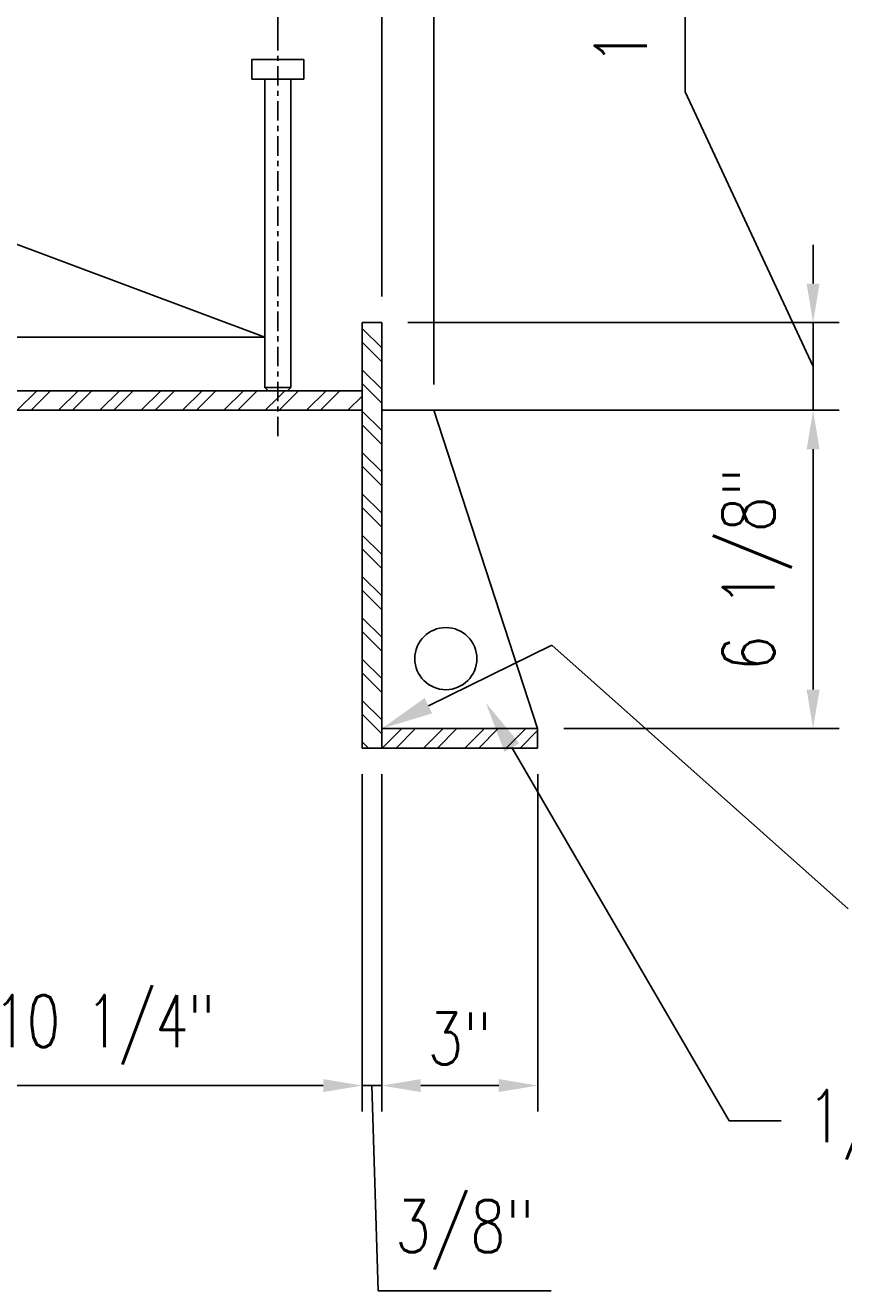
# Model space of a CAD drawing. Header units: inches. Extents: x 153 to 2573, y -502 to -24.
# Tile 17 of 23: x 581 to 596, y -61 to -37. Entities that reach past the tile are written whole.
import ezdxf
from ezdxf import colors
from ezdxf.entities.mleader import LeaderData, LeaderLine
from ezdxf.math import Vec2, Vec3

# ---------------------------------------------------------------- set-up
doc = ezdxf.new("R2010")
doc.units = ezdxf.units.IN
doc.header["$LTSCALE"] = 0.5
doc.header["$MEASUREMENT"] = 0
doc.linetypes.add('CENTER2', pattern=[1.125, 0.75, -0.125, 0.125, -0.125])
doc.layers.get('DEFPOINTS').update_dxf_attribs({"color": 140})
for name, color, linetype in [('S-ANNO-DIMS', 1, 'Continuous'), ('S-ANNO-SYMB', 2, 'Continuous'), ('S-ANNO-TEXT', 2, 'Continuous'), ('S-DETL-CNTR', 1, 'CENTER2'), ('S-DETL-MEDM', 3, 'Continuous'), ('S-DETL-PATT', 1, 'Continuous')]:
    doc.layers.add(name, color=color, linetype=linetype)
doc.styles.add('Annotative', font='romans.shx', dxfattribs={"width": 0.8, "height": 0.125})
doc.dimstyles.get("Standard").update_dxf_attribs({"dimtxt": 0.125, "dimasz": 0.09375, "dimexe": 0.0625, "dimexo": 0.0625, "dimgap": 0.039062, "dimtad": 1, "dimdec": 4, "dimzin": 3, "dimdsep": 46, "dimlunit": 4, "dimtxsty": 'Annotative', "dimcen": 0.09, "dimclrd": 256, "dimclre": 256, "dimclrt": 2, "dimadec": 0, "dimazin": 0, "dimtfac": 1, "dimtdec": 4, "dimtofl": 0, "dimtmove": 1, "dimatfit": 3, "dimfxl": 1, "dimfrac": 2, "dimtolj": 1, "dimtzin": 0, "dimlwd": 25, "dimlwe": 25, "dimarcsym": 0})
pattern_1 = [(45, (142.5869, 35.426), (-0.39774756, 0.39774756), []), (45, (142.8521, 35.426), (-0.39774756, 0.39774756), [])]

# ---------------------------------------------------------------- blocks, each defined once
blk = doc.blocks.new('*D41')
at = {"layer": 'DEFPOINTS', "color": 0, "transparency": 16777216}
for p in [(576.899, -51.018), (587.149, -51.018), (587.149, -57.513)]:
    blk.add_point(p, dxfattribs=at)
at = {"layer": 'S-ANNO-DIMS', "lineweight": 25, "transparency": 16777216}
for p, q in [((576.899, -51.518), (576.899, -58.013)), ((587.149, -51.518), (587.149, -58.013)), ((577.649, -57.513), (586.399, -57.513))]:
    blk.add_line(p, q, dxfattribs=at)
at = {"layer": 'S-ANNO-DIMS', "transparency": 16777216}
for points in [[(577.649, -57.388), (577.649, -57.638), (576.899, -57.513)], [(586.399, -57.388), (586.399, -57.638), (587.149, -57.513)]]:
    blk.add_solid(points, dxfattribs=at)
at = {"layer": 'S-ANNO-DIMS', "color": 2, "transparency": 16777216, "insert": (582.024, -56.439), "char_height": 1, "attachment_point": 5, "style": 'Annotative'}
blk.add_mtext('\\A1;10 1/4"', dxfattribs=at)
blk = doc.blocks.new('*D42')
at = {"layer": 'DEFPOINTS', "color": 0, "transparency": 16777216}
for p in [(587.149, -51.018), (587.524, -51.018), (587.524, -57.513)]:
    blk.add_point(p, dxfattribs=at)
at = {"layer": 'S-ANNO-DIMS', "lineweight": 25, "transparency": 16777216}
for p, q in [((587.149, -51.518), (587.149, -58.013)), ((587.524, -51.518), (587.524, -58.013)), ((586.399, -57.513), (585.649, -57.513)), ((587.149, -57.513), (587.524, -57.513)), ((587.336, -57.513), (587.454, -61.46)), ((588.274, -57.513), (589.024, -57.513)), ((587.454, -61.46), (590.784, -61.46))]:
    blk.add_line(p, q, dxfattribs=at)
at = {"layer": 'S-ANNO-DIMS', "transparency": 16777216}
for points in [[(586.399, -57.388), (586.399, -57.638), (587.149, -57.513)], [(588.274, -57.388), (588.274, -57.638), (587.524, -57.513)]]:
    blk.add_solid(points, dxfattribs=at)
at = {"layer": 'S-ANNO-DIMS', "color": 2, "transparency": 16777216, "insert": (589.119, -60.386), "char_height": 1, "attachment_point": 5, "style": 'Annotative'}
blk.add_mtext('\\A1;3/8"', dxfattribs=at)
blk = doc.blocks.new('*D43')
at = {"layer": 'DEFPOINTS', "color": 0, "transparency": 16777216}
for p in [(587.524, -51.018), (590.524, -51.018), (590.524, -57.513)]:
    blk.add_point(p, dxfattribs=at)
at = {"layer": 'S-ANNO-DIMS', "lineweight": 25, "transparency": 16777216}
for p, q in [((587.524, -51.518), (587.524, -58.013)), ((590.524, -51.518), (590.524, -58.013)), ((588.274, -57.513), (589.774, -57.513))]:
    blk.add_line(p, q, dxfattribs=at)
at = {"layer": 'S-ANNO-DIMS', "transparency": 16777216}
for points in [[(588.274, -57.388), (588.274, -57.638), (587.524, -57.513)], [(589.774, -57.388), (589.774, -57.638), (590.524, -57.513)]]:
    blk.add_solid(points, dxfattribs=at)
at = {"layer": 'S-ANNO-DIMS', "color": 2, "transparency": 16777216, "insert": (589.024, -56.606), "char_height": 1, "attachment_point": 5, "style": 'Annotative'}
blk.add_mtext('\\A1;3"', dxfattribs=at)
blk = doc.blocks.new('*D45')
at = {"layer": 'DEFPOINTS', "color": 0, "transparency": 16777216}
for p in [(585.524, -30.931), (585.524, -37.768), (587.524, -39.83)]:
    blk.add_point(p, dxfattribs=at)
at = {"layer": 'S-ANNO-DIMS', "lineweight": 25, "transparency": 16777216}
for p, q in [((585.524, -37.268), (585.524, -30.431)), ((587.524, -39.33), (587.524, -30.431)), ((584.774, -30.931), (584.024, -30.931)), ((587.524, -30.931), (585.524, -30.931)), ((591.796, -30.931), (587.524, -30.931)), ((588.274, -30.931), (589.024, -30.931))]:
    blk.add_line(p, q, dxfattribs=at)
at = {"layer": 'S-ANNO-DIMS', "transparency": 16777216}
for points in [[(584.774, -30.806), (584.774, -31.056), (585.524, -30.931)], [(588.274, -30.806), (588.274, -31.056), (587.524, -30.931)]]:
    blk.add_solid(points, dxfattribs=at)
at = {"layer": 'S-ANNO-DIMS', "color": 2, "transparency": 16777216, "insert": (590.931, -30.023), "char_height": 1, "attachment_point": 5, "style": 'Annotative'}
blk.add_mtext('\\A1;2"', dxfattribs=at)
blk = doc.blocks.new('*D46')
at = {"layer": 'DEFPOINTS', "color": 0, "transparency": 16777216}
for p in [(585.524, -30.931), (578.524, -37.768), (585.524, -37.768)]:
    blk.add_point(p, dxfattribs=at)
at = {"layer": 'S-ANNO-DIMS', "lineweight": 25, "transparency": 16777216}
for p, q in [((578.524, -37.268), (578.524, -30.431)), ((585.524, -37.268), (585.524, -30.431)), ((579.274, -30.931), (584.774, -30.931))]:
    blk.add_line(p, q, dxfattribs=at)
at = {"layer": 'S-ANNO-DIMS', "transparency": 16777216}
for points in [[(579.274, -30.806), (579.274, -31.056), (578.524, -30.931)], [(584.774, -30.806), (584.774, -31.056), (585.524, -30.931)]]:
    blk.add_solid(points, dxfattribs=at)
at = {"layer": 'S-ANNO-DIMS', "color": 2, "transparency": 16777216, "insert": (582.024, -30.023), "char_height": 1, "attachment_point": 5, "style": 'Annotative'}
blk.add_mtext('\\A1;7"', dxfattribs=at)
blk = doc.blocks.new('*D47')
at = {"layer": 'DEFPOINTS', "color": 0, "transparency": 16777216}
for p in [(587.524, -26.196), (576.524, -42.83), (587.524, -42.83)]:
    blk.add_point(p, dxfattribs=at)
at = {"layer": 'S-ANNO-DIMS', "lineweight": 25, "transparency": 16777216}
for p, q in [((576.524, -42.33), (576.524, -25.696)), ((587.524, -42.33), (587.524, -25.696)), ((577.274, -26.196), (586.774, -26.196))]:
    blk.add_line(p, q, dxfattribs=at)
at = {"layer": 'S-ANNO-DIMS', "transparency": 16777216}
for points in [[(577.274, -26.071), (577.274, -26.321), (576.524, -26.196)], [(586.774, -26.071), (586.774, -26.321), (587.524, -26.196)]]:
    blk.add_solid(points, dxfattribs=at)
at = {"layer": 'S-ANNO-DIMS', "color": 2, "transparency": 16777216, "insert": (582.024, -25.289), "char_height": 1, "attachment_point": 5, "style": 'Annotative'}
blk.add_mtext('\\A1;11"', dxfattribs=at)
blk = doc.blocks.new('*D49')
at = {"layer": 'DEFPOINTS', "color": 0, "transparency": 16777216}
for p in [(588.524, -34.741), (587.524, -42.83), (588.524, -44.518)]:
    blk.add_point(p, dxfattribs=at)
at = {"layer": 'S-ANNO-DIMS', "lineweight": 25, "transparency": 16777216}
for p, q in [((587.524, -42.33), (587.524, -34.241)), ((588.524, -44.018), (588.524, -34.241)), ((586.774, -34.741), (586.024, -34.741)), ((587.524, -34.741), (588.524, -34.741)), ((592.283, -34.741), (588.524, -34.741)), ((589.274, -34.741), (590.024, -34.741))]:
    blk.add_line(p, q, dxfattribs=at)
at = {"layer": 'S-ANNO-DIMS', "transparency": 16777216}
for points in [[(586.774, -34.616), (586.774, -34.866), (587.524, -34.741)], [(589.274, -34.616), (589.274, -34.866), (588.524, -34.741)]]:
    blk.add_solid(points, dxfattribs=at)
at = {"layer": 'S-ANNO-DIMS', "color": 2, "transparency": 16777216, "insert": (591.475, -33.833), "char_height": 1, "attachment_point": 5, "style": 'Annotative'}
blk.add_mtext('\\A1;1"', dxfattribs=at)
blk = doc.blocks.new('*D51')
at = {"layer": 'DEFPOINTS', "color": 0, "transparency": 16777216}
for p in [(587.524, -42.83), (587.524, -44.518), (595.823, -44.518)]:
    blk.add_point(p, dxfattribs=at)
at = {"layer": 'S-ANNO-DIMS', "lineweight": 25, "transparency": 16777216}
for p, q in [((593.363, -38.389), (593.363, -32.087)), ((595.823, -43.674), (593.363, -38.389)), ((595.823, -42.08), (595.823, -41.33)), ((588.024, -42.83), (596.323, -42.83)), ((595.823, -42.83), (595.823, -44.518)), ((588.024, -44.518), (596.323, -44.518)), ((595.823, -45.268), (595.823, -46.018))]:
    blk.add_line(p, q, dxfattribs=at)
at = {"layer": 'S-ANNO-DIMS', "transparency": 16777216}
for points in [[(595.698, -42.08), (595.948, -42.08), (595.823, -42.83)], [(595.698, -45.268), (595.948, -45.268), (595.823, -44.518)]]:
    blk.add_solid(points, dxfattribs=at)
at = {"layer": 'S-ANNO-DIMS', "color": 2, "transparency": 16777216, "insert": (592.289, -35.238), "char_height": 1, "attachment_point": 5, "rotation": 90, "style": 'Annotative'}
blk.add_mtext('\\A1;1 11/16"', dxfattribs=at)
blk = doc.blocks.new('*D52')
at = {"layer": 'DEFPOINTS', "color": 0, "transparency": 16777216}
for p in [(588.524, -44.518), (590.524, -50.643), (595.823, -50.643)]:
    blk.add_point(p, dxfattribs=at)
at = {"layer": 'S-ANNO-DIMS', "lineweight": 25, "transparency": 16777216}
for p, q in [((589.024, -44.518), (596.323, -44.518)), ((595.823, -45.268), (595.823, -49.893)), ((591.024, -50.643), (596.323, -50.643))]:
    blk.add_line(p, q, dxfattribs=at)
at = {"layer": 'S-ANNO-DIMS', "transparency": 16777216}
for points in [[(595.698, -45.268), (595.948, -45.268), (595.823, -44.518)], [(595.698, -49.893), (595.948, -49.893), (595.823, -50.643)]]:
    blk.add_solid(points, dxfattribs=at)
at = {"layer": 'S-ANNO-DIMS', "color": 2, "transparency": 16777216, "insert": (594.748, -47.58), "char_height": 1, "attachment_point": 5, "rotation": 90, "style": 'Annotative'}
blk.add_mtext('\\A1;6 1/8"', dxfattribs=at)

msp = doc.modelspace()

# ---------------------------------------------------------------- hatches: boundary and pattern name
at = {"layer": 'S-DETL-PATT', "linetype": 'Continuous', "lineweight": 0}
h = msp.add_hatch(dxfattribs=at)
h.set_pattern_fill('ANSI32', color=8, scale=1.5, angle=90)
h.set_pattern_definition([(135, (142.5869, 35.426), (-0.39774756, -0.39774756), []), (135, (142.5869, 35.6912), (-0.39774756, -0.39774756), [])])
h.paths.add_polyline_path([(587.52372, -42.83034), (587.52372, -51.01784), (587.14872, -51.01784), (587.14872, -42.83034)])
h = msp.add_hatch(dxfattribs=at)
h.set_pattern_fill('ANSI32', color=8, scale=1.5)
h.set_pattern_definition(pattern_1)
h.paths.add_polyline_path([(578.52372, -44.14284), (578.52372, -44.51784), (585.52372, -44.51784), (585.52372, -44.14284)])
h = msp.add_hatch(dxfattribs=at)
h.set_pattern_fill('ANSI32', color=8, scale=1.5)
h.set_pattern_definition(pattern_1)
h.paths.add_polyline_path([(585.52372, -44.14284), (585.52372, -44.51784), (587.14872, -44.51784), (587.14872, -44.14284)])
h = msp.add_hatch(dxfattribs=at)
h.set_pattern_fill('ANSI32', color=8, scale=1.5)
h.set_pattern_definition(pattern_1)
h.paths.add_polyline_path([(590.52372, -50.64284), (590.52372, -51.01784), (587.52372, -51.01784), (587.52372, -50.64284)])

# ---------------------------------------------------------------- linework, layer by layer
at = {"layer": 'S-ANNO-TEXT', "linetype": 'Continuous'}
msp.add_line((596.49757, -54.1122), (590.79816, -49.03842), dxfattribs=at)
at = {"layer": 'S-DETL-CNTR'}
msp.add_line((585.52372, -45.01784), (585.52372, -37.26784), dxfattribs=at)
at = {"layer": 'S-DETL-MEDM'}
for p, q in [((585.27372, -44.08034), (585.27372, -38.14284)), ((585.77372, -44.08034), (585.77372, -38.14284)), ((587.52372, -44.51784), (588.52372, -44.51784)), ((588.52372, -44.51784), (590.52372, -50.64284))]:
    msp.add_line(p, q, dxfattribs=at)
for points in [[(585.02372, -38.14284), (585.02372, -37.76784), (586.02372, -37.76784), (586.02372, -38.14284)], [(587.52372, -42.83034), (587.52372, -51.01784), (587.14872, -51.01784), (587.14872, -42.83034)], [(576.89872, -44.51784), (587.14872, -44.51784), (587.14872, -44.14284), (576.89872, -44.14284)], [(590.52372, -51.01784), (587.52372, -51.01784), (587.52372, -50.64284), (590.52372, -50.64284)]]:
    msp.add_lwpolyline(points, close=True, dxfattribs=at)
msp.add_lwpolyline([(585.33622, -44.14284), (585.27372, -44.08034), (585.77372, -44.08034), (585.71122, -44.14284)], dxfattribs=at)
msp.add_circle((588.7573, -49.29634), 0.5975, dxfattribs=at)

# ---------------------------------------------------------------- dimensions: what is measured, and where the dimension line sits
at = {"layer": 'S-ANNO-DIMS'}
for base, p1, p2, picture, middle in [((587.52372, -26.1964), (576.52372, -42.83034), (587.52372, -42.83034), '*D47', (582.02372, -25.28867)), ((585.52372, -30.93118), (578.52372, -37.76784), (585.52372, -37.76784), '*D46', (582.02372, -30.02344)), ((587.14872, -57.5133), (576.89872, -51.01784), (587.14872, -51.01784), '*D41', (582.02372, -56.4389)), ((590.52372, -57.5133), (587.52372, -51.01784), (590.52372, -51.01784), '*D43', (589.02372, -56.60557))]:
    dim = msp.add_linear_dim(base=base, p1=p1, p2=p2, dimstyle='Standard', override={"dimpost": '\\X'}, dxfattribs=at)
    dim.commit()
    dim.dimension.update_dxf_attribs({"geometry": picture, "text_midpoint": middle})
for base, p1, p2, picture, middle in [((585.52372, -30.93118), (587.52372, -39.83034), (585.52372, -37.76784), '*D45', (590.9307, -31.62071)), ((588.52372, -34.74109), (587.52372, -42.83034), (588.52372, -44.51784), '*D49', (591.47513, -34.69877)), ((587.52372, -57.5133), (587.14872, -51.01784), (587.52372, -51.01784), '*D42', (587.76671, -61.46049))]:
    dim = msp.add_linear_dim(base=base, p1=p1, p2=p2, dimstyle='Standard', override={"dimpost": '\\X'}, dxfattribs=at)
    dim.commit()
    dim.dimension.update_dxf_attribs({"geometry": picture, "text_midpoint": middle, "dimtype": 160})
dim = msp.add_linear_dim(base=(595.82251, -44.51784), p1=(587.52372, -42.83034), p2=(587.52372, -44.51784), angle=90, dimstyle='Standard', override={"dimpost": '\\X'}, dxfattribs=at)
dim.commit()
dim.dimension.update_dxf_attribs({"geometry": '*D51', "text_midpoint": (593.36343, -38.07609), "dimtype": 160})
dim = msp.add_linear_dim(base=(595.82251, -50.64284), p1=(588.52372, -44.51784), p2=(590.52372, -50.64284), angle=90, dimstyle='Standard', override={"dimpost": '\\X'}, dxfattribs=at)
dim.commit()
dim.dimension.update_dxf_attribs({"geometry": '*D52', "text_midpoint": (594.7481, -47.58034)})

# ---------------------------------------------------------------- leaders
at = {"layer": 'S-ANNO-SYMB'}
ml = msp.add_multileader_mtext('Standard', dxfattribs=at)
ml.set_content('', color=256, style='Annotative')
ml.set_leader_properties(color=256, linetype='ByLayer', lineweight=-1)
ml.build(insert=Vec2(0, 0))
ml.multileader.update_dxf_attribs({"has_dogleg": 0, "text_right_attachment_type": 3, "dogleg_length": 0.125, "arrow_head_size": 1, "scale": 8})
ctx = ml.context
ctx.base_point, ctx.scale, ctx.char_height, ctx.arrow_head_size, ctx.landing_gap_size, ctx.plane_origin = Vec3(590.79816, -49.03842), 8, 1, 1, 0.5, Vec3(587.52372, -50.64284)
ctx.right_attachment = 3
notes = []
notes.append((ctx, [(0, (1, 1, 0), (589.79816, -49.03842), (1, 0), 1, [(0, [(587.52372, -50.64284)], 0, [])])]))
ctx.mtext.insert, ctx.mtext.flow_direction = Vec3(591.29816, -48.53842), 5
at = {"layer": 'S-ANNO-TEXT', "linetype": 'Continuous'}
ml = msp.add_multileader_mtext('Standard', dxfattribs=at)
ml.set_content('\\A1;{\\C256;1/2" G @ 12" MAX OC, TYP }', color=2, style='Annotative')
ml.set_leader_properties(color=1)
ml.build(insert=Vec2(0, 0))
ml.multileader.update_dxf_attribs({"text_right_attachment_type": 3, "dogleg_length": 0.125, "arrow_head_size": 1, "scale": 8})
ctx = ml.context
ctx.base_point, ctx.scale, ctx.char_height, ctx.arrow_head_size, ctx.landing_gap_size, ctx.plane_origin = Vec3(545.88613, -35.55324), 8, 1, 1, 0.5, Vec3(154.72592, -457.47175)
ctx.right_attachment = 3
notes.append((ctx, [(1, (1, 1, 0), (565.60041, -35.74371), (-1, 0), 1, [(1, [(578.27372, -43.11159), (585.27372, -43.11159)], 0, [])])]))
ctx.mtext.insert, ctx.mtext.width, ctx.mtext.defined_height = Vec3(546.38613, -34.88657), 20.3940014, 5.80003
ml = msp.add_multileader_mtext('Standard', dxfattribs=at)
ml.set_content('\\A1;{\\C256;1/2" G @ 12" MAX OC, TYP }', color=2, style='Annotative')
ml.set_leader_properties(color=1)
ml.build(insert=Vec2(0, 0))
ml.multileader.update_dxf_attribs({"text_right_attachment_type": 3, "dogleg_length": 0.125, "arrow_head_size": 1, "scale": 8})
ctx = ml.context
ctx.base_point, ctx.scale, ctx.char_height, ctx.arrow_head_size, ctx.landing_gap_size, ctx.plane_origin = Vec3(545.88613, -47.95209), 8, 1, 1, 0.5, Vec3(155.22592, -469.15884)
ctx.right_attachment = 3
notes.append((ctx, [(1, (1, 1, 0), (565.60041, -48.14257), (-1, 0), 1, [(0, [(571.02372, -50.14284)], 0, [])])]))
ctx.mtext.insert, ctx.mtext.width, ctx.mtext.defined_height = Vec3(546.38613, -47.28542), 20.7471571, 2.66188
ml = msp.add_multileader_mtext('Standard', dxfattribs=at)
ml.set_content('\\A1;{\\C256;1/4" SS GUSSET PLATE @ 12" MAX OC, TYP }', color=2, style='Annotative')
ml.set_leader_properties(color=1)
ml.build(insert=Vec2(0, 0))
ml.multileader.update_dxf_attribs({"text_right_attachment_type": 3, "dogleg_length": 0.125, "arrow_head_size": 1, "scale": 8})
ctx = ml.context
ctx.base_point, ctx.scale, ctx.char_height, ctx.arrow_head_size, ctx.landing_gap_size, ctx.plane_origin = Vec3(595.21003, -58.19443), 8, 1, 1, 0.5, Vec3(126.99263, -459.44584)
ctx.right_attachment = 3
notes.append((ctx, [(0, (1, 1, 0), (594.21003, -58.19443), (1, 0), 1, [(0, [(589.52372, -50.14284)], 0, [])])]))
ctx.mtext.insert, ctx.mtext.width, ctx.mtext.defined_height = Vec3(595.71003, -57.59919), 15.2514823, 2.66188
ml = msp.add_multileader_mtext('Standard', dxfattribs=at)
ml.set_content('\\A1;{\\C256;3/8" SS PL, TYP UNO}', color=2, style='Annotative')
ml.set_leader_properties(color=1)
ml.build(insert=Vec2(0, 0))
ml.multileader.update_dxf_attribs({"text_right_attachment_type": 3, "dogleg_length": 0.125, "arrow_head_size": 1, "scale": 8})
ctx = ml.context
ctx.base_point, ctx.scale, ctx.char_height, ctx.arrow_head_size, ctx.landing_gap_size, ctx.plane_origin = Vec3(544.59089, -51.97578), 8, 1, 1, 0.5, Vec3(154.72592, -468.06099)
ctx.right_attachment = 3
notes.append((ctx, [(1, (1, 1, 0), (554.17184, -53.83293), (-1, 0), 1, [(0, [(569.02372, -50.80462)], 0, [])])]))
ctx.mtext.insert, ctx.mtext.width, ctx.mtext.defined_height = Vec3(545.09089, -51.47578), 9.7323772, 8.79686
for ctx, leaders in notes:
    for number, flags, end, landing, length, lines in leaders:
        leader = LeaderData()
        leader.index, (leader.has_last_leader_line, leader.has_dogleg_vector, leader.attachment_direction) = number, flags
        leader.last_leader_point, leader.dogleg_vector, leader.dogleg_length = Vec3(end), Vec3(landing), length
        for number, points, colour, breaks in lines:
            line = LeaderLine()
            line.index, line.vertices, line.color, line.breaks = number, Vec3.list(points), colors.encode_raw_color(colour), breaks
            leader.lines.append(line)
        ctx.leaders.append(leader)

doc.saveas('drawing.dxf')
